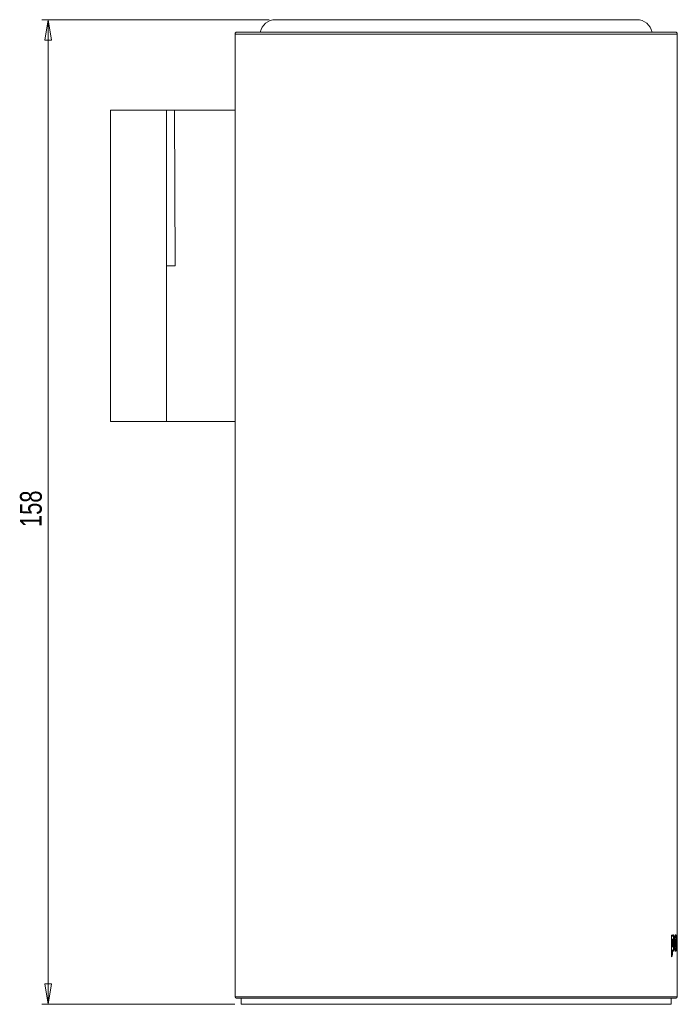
# Model space of a CAD drawing. Header units: millimetres. Extents: x 154 to 529, y 127 to 516.
# Tile 4 of 4: x 424 to 529, y 358 to 516. Entities that reach past the tile are written whole.
import ezdxf

# ---------------------------------------------------------------- set-up
doc = ezdxf.new("R2010")
doc.units = ezdxf.units.MM
doc.styles.add('SLDTEXTSTYLE0', font='TXT', dxfattribs={"width": 0.75})
doc.dimstyles.new('SLDDIMSTYLE0', dxfattribs={"dimtxt": 3.5, "dimasz": 3.302, "dimexe": 0, "dimexo": 0.0625, "dimgap": 0.875, "dimtad": 2, "dimrnd": 1e-09, "dimzin": 12, "dimdsep": 46, "dimtxsty": 'SLDTEXTSTYLE0', "dimblk1": 'CLOSED', "dimblk2": 'CLOSED', "dimsah": 1, "dimcen": 0.09, "dimadec": 0, "dimazin": 0, "dimtfac": 1, "dimtofl": 0, "dimtmove": 0, "dimatfit": 3, "dimldrblk": 'CLOSED', "dimfxl": 1, "dimtolj": 1, "dimtzin": 12, "dimarcsym": 0})

# ---------------------------------------------------------------- blocks, each defined once
blk = doc.blocks.new('_CLOSED')
at = {"color": 0, "linetype": 'ByBlock', "lineweight": -2}
for p, q in [((-1, 0.166667), (0, 0)), ((-1, 0.166667), (-1, -0.166667)), ((0, 0), (-1, -0.166667)), ((0, 0), (-1, 0))]:
    blk.add_line(p, q, dxfattribs=at)
blk = doc.blocks.new('*D4')
at = {"color": 7, "linetype": 'Continuous', "lineweight": 0}
for p, q in [((463.57, 516.39), (427.07, 516.39)), ((428.07, 358.39), (428.07, 516.39)), ((458.07, 358.39), (427.07, 358.39))]:
    blk.add_line(p, q, dxfattribs=at)
at = {"color": 7, "linetype": 'Continuous', "lineweight": 0, "xscale": 3.302, "yscale": 3.302}
for p, rotation in [((428.07, 516.39, -60.97), 90), ((428.07, 358.39, -60.97), 270)]:
    blk.add_blockref('_CLOSED', p, dxfattribs=dict(at, rotation=rotation))
at = {"color": 7, "linetype": 'Continuous', "lineweight": 0, "insert": (423.56, 434.98), "char_height": 3.5, "attachment_point": 1, "rotation": 90, "style": 'SLDTEXTSTYLE0'}
blk.add_mtext('158', dxfattribs=at)

msp = doc.modelspace()

# ---------------------------------------------------------------- linework, layer by layer
at = {"color": 7, "linetype": 'Continuous', "lineweight": 15}
for p, q in [((522.573, 516.39), (464.572, 516.39)), ((458.073, 514.09), (458.073, 501.89)), ((458.373, 514.39), (528.773, 514.39)), ((529.073, 369.55), (529.073, 514.09)), ((438.073, 501.89), (447.073, 501.89)), ((438.073, 501.89), (438.073, 451.89)), ((447.073, 501.89), (448.373, 501.89)), ((447.073, 501.89), (447.073, 451.89)), ((458.073, 501.89), (448.373, 501.89)), ((448.459, 476.89), (448.373, 501.89)), ((448.459, 476.89), (447.073, 476.89)), ((438.073, 451.89), (447.073, 451.89)), ((458.073, 451.89), (447.139, 451.89)), ((458.073, 451.89), (458.073, 359.59)), ((528.13, 369.499), (528.32, 369.499)), ((528.275, 369.482), (528.222, 369.319)), ((528.824, 368.224), (528.924, 368.224)), ((528.973, 368.395), (528.973, 369.499)), ((529.04, 368.395), (529.04, 366.945)), ((529.073, 359.59), (529.073, 366.945)), ((528.13, 366.186), (528.222, 366.356)), ((528.873, 359.39), (458.273, 359.39)), ((459.073, 359.39), (459.073, 358.39)), ((528.073, 358.39), (528.073, 359.39)), ((459.073, 358.39), (528.073, 358.39))]:
    msp.add_line(p, q, dxfattribs=at)
at = {"color": 8, "linetype": 'Continuous', "lineweight": 15}
for p, q in [((529.073, 514.09), (458.073, 514.09)), ((458.073, 359.59), (529.073, 359.59))]:
    msp.add_line(p, q, dxfattribs=at)
at = {"color": 144, "linetype": 'Continuous', "lineweight": 0}
for p, q in [((458.073, 451.89), (458.073, 501.89)), ((528.13, 369.499), (528.13, 366.006)), ((528.222, 369.319), (528.222, 369.499)), ((528.222, 369.319), (528.32, 369.319)), ((528.222, 368.711), (528.222, 367.733)), ((528.247, 367.656), (528.247, 368.443)), ((528.284, 368.833), (528.382, 368.833)), ((528.318, 368.754), (528.318, 367.685)), ((528.32, 369.319), (528.32, 369.499)), ((528.32, 368.711), (528.32, 367.733)), ((528.49, 368.229), (528.588, 368.229)), ((528.94, 368.395), (529.04, 368.395)), ((528.949, 369.499), (529.011, 369.499)), ((528.949, 369.499), (528.949, 366.945)), ((529.011, 369.329), (529.011, 369.499)), ((529.011, 366.945), (529.011, 368.404)), ((529.053, 368.507), (529.054, 368.181)), ((529.064, 366.945), (529.064, 368.507)), ((529.067, 366.945), (529.067, 368.404)), ((529.072, 368.395), (529.072, 366.945)), ((528.222, 366.356), (528.222, 367.115)), ((528.32, 366.356), (528.32, 367.115)), ((528.949, 366.945), (529.011, 366.945)), ((529.04, 366.945), (529.067, 366.945)), ((529.072, 366.945), (529.073, 366.945)), ((528.222, 366.356), (528.32, 366.356))]:
    msp.add_line(p, q, dxfattribs=at)
at = {"color": 144, "linetype": 'Continuous', "lineweight": 0, "flags": 128}
for points in [[(458.073, 501.89), (458.073, 501.89)], [(458.073, 451.89), (458.073, 451.89)]]:
    msp.add_lwpolyline(points, dxfattribs=at)
at = {"color": 7, "linetype": 'Continuous', "lineweight": 15}
for centre, radius, start, end in [((464.572, 513.89), 2.5, 90, 168.46304), ((522.573, 513.89), 2.5, 11.53696, 90), ((458.373, 514.09), 0.3, 90, 180), ((528.773, 514.09), 0.3, 0, 90), ((458.273, 359.59), 0.2, 180, 270), ((528.873, 359.59), 0.2, 270, 0)]:
    msp.add_arc(centre, radius, start, end, dxfattribs=at)
at = {"color": 144, "linetype": 'Continuous', "lineweight": 0}
for points, knots in [([(528.168, 369.499), (528.176, 369.484), (528.197, 369.446), (528.216, 369.382), (528.224, 369.33), (528.224, 369.327)], [0, 0, 0, 0, 0.3812506, 0.9741829, 1, 1, 1, 1]), ([(528.222, 368.711), (528.227, 368.729), (528.236, 368.763), (528.251, 368.803), (528.267, 368.828), (528.278, 368.831), (528.284, 368.833)], [0, 0, 0, 0, 0.2694134, 0.5003861, 0.7464253, 1, 1, 1, 1]), ([(528.247, 368.443), (528.247, 368.543), (528.248, 368.653), (528.24, 368.754), (528.239, 368.764)], [0, 0, 0, 0, 0.9035487, 1, 1, 1, 1]), ([(528.32, 368.711), (528.325, 368.729), (528.334, 368.763), (528.349, 368.803), (528.365, 368.828), (528.376, 368.831), (528.382, 368.833)], [0, 0, 0, 0, 0.2692842, 0.5002236, 0.7463165, 1, 1, 1, 1]), ([(528.435, 368.2), (528.435, 368.131), (528.435, 368.009), (528.431, 367.854), (528.425, 367.745), (528.416, 367.666), (528.404, 367.626), (528.392, 367.613), (528.386, 367.612), (528.383, 367.611)], [0, 0, 0, 0, 0.2850938, 0.5009622, 0.6398097, 0.750837, 0.8748439, 0.9328291, 1, 1, 1, 1]), ([(528.49, 368.229), (528.49, 368.287), (528.489, 368.399), (528.487, 368.561), (528.484, 368.711), (528.479, 368.85), (528.472, 368.977), (528.464, 369.104), (528.452, 369.229), (528.436, 369.345), (528.423, 369.403), (528.416, 369.432)], [0, 0, 0, 0, 0.1306444, 0.2528431, 0.3670156, 0.4736765, 0.5734564, 0.6671252, 0.7851629, 0.8949318, 1, 1, 1, 1]), ([(528.438, 369.553), (528.444, 369.552), (528.456, 369.55), (528.472, 369.535), (528.487, 369.511), (528.502, 369.477), (528.521, 369.412), (528.544, 369.29), (528.564, 369.089), (528.579, 368.842), (528.587, 368.551), (528.588, 368.341), (528.588, 368.229)], [0, 0, 0, 0, 0.0530984, 0.10397387, 0.15328902, 0.20177046, 0.25018237, 0.3695001, 0.49978487, 0.64471012, 0.81029311, 1, 1, 1, 1]), ([(528.558, 368.229), (528.558, 368.359), (528.559, 368.56), (528.572, 368.742), (528.577, 368.806)], [0, 0, 0, 0, 0.6461805, 1, 1, 1, 1]), ([(528.648, 368.224), (528.648, 368.276), (528.648, 368.371), (528.651, 368.504), (528.655, 368.646), (528.665, 368.771), (528.68, 368.834), (528.693, 368.847), (528.706, 368.834), (528.72, 368.771), (528.729, 368.626), (528.734, 368.432), (528.734, 368.299), (528.735, 368.224)], [0, 0, 0, 0, 0.0974254, 0.1808531, 0.251269, 0.375287, 0.4349559, 0.5000811, 0.565215, 0.6248759, 0.7488941, 0.8592268, 1, 1, 1, 1]), ([(528.735, 368.224), (528.734, 368.173), (528.734, 368.078), (528.732, 367.946), (528.728, 367.801), (528.718, 367.642), (528.696, 367.59), (528.677, 367.617), (528.663, 367.703), (528.654, 367.839), (528.649, 368.017), (528.648, 368.15), (528.648, 368.224)], [0, 0, 0, 0, 0.0965066, 0.1798056, 0.2508965, 0.3808387, 0.4988373, 0.5799142, 0.6579446, 0.7491905, 0.8601818, 1, 1, 1, 1]), ([(528.68, 368.229), (528.68, 368.099), (528.68, 367.91), (528.67, 367.738), (528.667, 367.685)], [0, 0, 0, 0, 0.69199, 1, 1, 1, 1]), ([(528.747, 368.224), (528.747, 368.276), (528.748, 368.371), (528.75, 368.504), (528.755, 368.646), (528.764, 368.771), (528.779, 368.834), (528.792, 368.847), (528.805, 368.834), (528.819, 368.771), (528.829, 368.626), (528.833, 368.432), (528.834, 368.299), (528.834, 368.224)], [0, 0, 0, 0, 0.0973416, 0.1807011, 0.2510691, 0.3750845, 0.4348326, 0.5000815, 0.5653391, 0.6250791, 0.7490947, 0.8593472, 1, 1, 1, 1]), ([(528.834, 368.224), (528.834, 368.173), (528.834, 368.078), (528.832, 367.946), (528.827, 367.801), (528.817, 367.642), (528.795, 367.59), (528.776, 367.616), (528.762, 367.703), (528.753, 367.839), (528.748, 368.017), (528.747, 368.15), (528.747, 368.224)], [0, 0, 0, 0, 0.0965105, 0.1798036, 0.2508871, 0.3807091, 0.4988356, 0.5800236, 0.6580664, 0.7491947, 0.860198, 1, 1, 1, 1]), ([(528.964, 369.266), (528.963, 369.311), (528.961, 369.401), (528.958, 369.486), (528.954, 369.497), (528.954, 369.499)], [0, 0, 0, 0, 0.4380426, 0.8753748, 1, 1, 1, 1]), ([(528.971, 369.499), (528.97, 369.494), (528.969, 369.47), (528.967, 369.356), (528.964, 369.266)], [0, 0, 0, 0, 0.2053657, 1, 1, 1, 1]), ([(528.967, 368.404), (528.967, 368.442), (528.967, 368.512), (528.967, 368.606), (528.967, 368.684), (528.968, 368.747), (528.969, 368.789), (528.97, 368.81), (528.97, 368.812), (528.971, 368.813)], [0, 0, 0, 0, 0.1987172, 0.364642, 0.5011063, 0.6297273, 0.7504294, 0.8641653, 1, 1, 1, 1]), ([(528.971, 368.813), (528.971, 368.812), (528.971, 368.81), (528.972, 368.787), (528.972, 368.742), (528.972, 368.665), (528.972, 368.545), (528.972, 368.449), (528.972, 368.395)], [0, 0, 0, 0, 0.1358202, 0.2495864, 0.3690075, 0.4990698, 0.7146386, 1, 1, 1, 1]), ([(529.011, 369.329), (529.013, 369.353), (529.016, 369.399), (529.022, 369.455), (529.028, 369.506), (529.035, 369.545), (529.039, 369.55), (529.042, 369.553)], [0, 0, 0, 0, 0.1748726, 0.3409075, 0.5001801, 0.7446811, 1, 1, 1, 1]), ([(529.027, 368.813), (529.025, 368.812), (529.023, 368.81), (529.019, 368.789), (529.016, 368.747), (529.013, 368.672), (529.012, 368.554), (529.011, 368.459), (529.011, 368.404)], [0, 0, 0, 0, 0.1361565, 0.2501227, 0.370954, 0.4996624, 0.7141409, 1, 1, 1, 1]), ([(529.04, 368.395), (529.04, 368.433), (529.04, 368.503), (529.039, 368.599), (529.038, 368.679), (529.036, 368.743), (529.034, 368.787), (529.03, 368.81), (529.028, 368.812), (529.027, 368.813)], [0, 0, 0, 0, 0.1981258, 0.3639635, 0.5006505, 0.6301026, 0.7500971, 0.8642867, 1, 1, 1, 1]), ([(529.054, 368.181), (529.053, 368.018), (529.053, 367.72), (529.048, 367.368), (529.044, 367.17), (529.041, 367.114), (529.04, 367.104)], [0, 0, 0, 0, 0.4153971, 0.7605518, 0.9560071, 1, 1, 1, 1]), ([(529.042, 369.553), (529.043, 369.552), (529.046, 369.551), (529.05, 369.539), (529.053, 369.519), (529.056, 369.491), (529.058, 369.451), (529.061, 369.4), (529.063, 369.337), (529.064, 369.29), (529.064, 369.266)], [0, 0, 0, 0, 0.1375763, 0.2661248, 0.3865698, 0.5000339, 0.6249905, 0.7499905, 0.8697391, 1, 1, 1, 1]), ([(529.064, 369.266), (529.065, 369.288), (529.066, 369.331), (529.067, 369.389), (529.069, 369.44), (529.07, 369.496), (529.072, 369.543), (529.072, 369.549), (529.072, 369.553)], [0, 0, 0, 0, 0.1344196, 0.250196, 0.3779372, 0.500336, 0.7424263, 1, 1, 1, 1]), ([(529.071, 368.813), (529.07, 368.812), (529.07, 368.81), (529.069, 368.789), (529.068, 368.747), (529.067, 368.672), (529.067, 368.554), (529.067, 368.459), (529.067, 368.404)], [0, 0, 0, 0, 0.1361565, 0.2501227, 0.370954, 0.4996624, 0.7141409, 1, 1, 1, 1]), ([(529.072, 368.395), (529.072, 368.433), (529.072, 368.503), (529.072, 368.598), (529.072, 368.678), (529.072, 368.742), (529.072, 368.787), (529.071, 368.81), (529.071, 368.812), (529.071, 368.813)], [0, 0, 0, 0, 0.1986304, 0.3645586, 0.5006941, 0.6306326, 0.750119, 0.8639659, 1, 1, 1, 1]), ([(528.285, 367.611), (528.281, 367.612), (528.273, 367.613), (528.262, 367.624), (528.25, 367.644), (528.236, 367.68), (528.227, 367.714), (528.222, 367.733)], [0, 0, 0, 0, 0.1740757, 0.339787, 0.499874, 0.727219, 1, 1, 1, 1]), ([(528.222, 367.115), (528.23, 367.084), (528.243, 367.037), (528.261, 366.985), (528.28, 366.941), (528.304, 366.9), (528.324, 366.894), (528.334, 366.891)], [0, 0, 0, 0, 0.25029672, 0.37908687, 0.5005307, 0.7497942, 1, 1, 1, 1]), ([(528.383, 367.611), (528.379, 367.612), (528.371, 367.613), (528.36, 367.624), (528.348, 367.644), (528.334, 367.68), (528.325, 367.714), (528.32, 367.733)], [0, 0, 0, 0, 0.1741526, 0.3399233, 0.5000389, 0.7273515, 1, 1, 1, 1]), ([(528.432, 366.891), (528.427, 366.892), (528.417, 366.894), (528.402, 366.906), (528.387, 366.925), (528.373, 366.951), (528.359, 366.985), (528.341, 367.037), (528.328, 367.084), (528.32, 367.115)], [0, 0, 0, 0, 0.1259905, 0.2504776, 0.3747085, 0.4999376, 0.6212724, 0.7499769, 1, 1, 1, 1])]:
    msp.add_open_spline(points, degree=3, knots=knots, dxfattribs=at)
at = {"color": 7, "linetype": 'Continuous', "lineweight": 15}
for points, knots in [([(528.32, 369.319), (528.33, 369.359), (528.339, 369.391), (528.347, 369.417), (528.348, 369.419), (528.349, 369.423), (528.35, 369.425), (528.352, 369.431), (528.353, 369.435), (528.357, 369.445), (528.359, 369.452), (528.367, 369.471), (528.371, 369.483), (528.385, 369.512), (528.395, 369.527), (528.416, 369.548), (528.427, 369.553), (528.438, 369.553)], [0, 0, 0, 0, 0.25, 0.25, 0.265625, 0.265625, 0.28125, 0.28125, 0.3125, 0.3125, 0.375, 0.375, 0.5, 0.5, 0.75, 0.75, 1, 1, 1, 1]), ([(528.334, 366.891), (528.34, 366.892), (528.354, 366.894), (528.373, 366.912), (528.39, 366.94), (528.406, 366.979), (528.42, 367.03), (528.433, 367.092), (528.445, 367.165), (528.455, 367.249), (528.468, 367.387), (528.48, 367.599), (528.488, 367.898), (528.489, 368.114), (528.49, 368.229)], [0, 0, 0, 0, 0.0600534, 0.1168926, 0.1713049, 0.2241857, 0.2765093, 0.3292811, 0.3834811, 0.4400154, 0.4996838, 0.6430832, 0.8086626, 1, 1, 1, 1]), ([(528.382, 368.833), (528.385, 368.832), (528.392, 368.831), (528.404, 368.815), (528.416, 368.769), (528.425, 368.683), (528.431, 368.567), (528.435, 368.403), (528.435, 368.274), (528.435, 368.2)], [0, 0, 0, 0, 0.0671688, 0.1251229, 0.249018, 0.3594768, 0.4989932, 0.7148398, 1, 1, 1, 1]), ([(528.588, 368.229), (528.588, 367.858), (528.58, 367.562), (528.562, 367.342), (528.561, 367.339), (528.561, 367.334), (528.561, 367.332), (528.56, 367.325), (528.56, 367.32), (528.559, 367.307), (528.558, 367.298), (528.555, 367.271), (528.553, 367.254), (528.548, 367.205), (528.544, 367.174), (528.532, 367.089), (528.522, 367.042), (528.49, 366.929), (528.464, 366.892), (528.432, 366.891)], [0, 0, 0, 0, 0.5, 0.5, 0.5039062, 0.5039062, 0.5078125, 0.5078125, 0.515625, 0.515625, 0.53125, 0.53125, 0.5625, 0.5625, 0.625, 0.625, 0.75, 0.75, 1, 1, 1, 1]), ([(528.453, 369.222), (528.459, 369.262), (528.469, 369.335), (528.483, 369.381), (528.49, 369.402)], [0, 0, 0, 0, 0.53235622, 1, 1, 1, 1]), ([(528.494, 368.239), (528.496, 368.4), (528.5, 368.721), (528.524, 369.064), (528.547, 369.197), (528.55, 369.216)], [0, 0, 0, 0, 0.4619702, 0.922236, 1, 1, 1, 1]), ([(528.561, 369.111), (528.556, 369.066), (528.543, 368.95), (528.525, 368.652), (528.523, 368.394), (528.521, 368.224)], [0, 0, 0, 0, 0.1785963, 0.4580061, 1, 1, 1, 1]), ([(528.62, 368.224), (528.62, 368.41), (528.623, 368.578), (528.63, 368.733), (528.631, 368.74), (528.631, 368.75), (528.631, 368.756), (528.632, 368.772), (528.633, 368.783), (528.634, 368.814), (528.636, 368.835), (528.639, 368.896), (528.642, 368.935), (528.651, 369.047), (528.658, 369.115), (528.668, 369.192), (528.67, 369.209), (528.675, 369.239), (528.677, 369.254), (528.684, 369.296), (528.689, 369.322), (528.704, 369.394), (528.715, 369.434), (528.728, 369.47), (528.729, 369.473), (528.731, 369.48), (528.733, 369.483), (528.737, 369.493), (528.739, 369.499), (528.748, 369.515), (528.753, 369.524), (528.77, 369.546), (528.781, 369.553), (528.815, 369.553), (528.835, 369.523), (528.853, 369.462), (528.854, 369.457), (528.856, 369.449), (528.857, 369.444), (528.86, 369.431), (528.862, 369.421), (528.869, 369.391), (528.872, 369.369), (528.883, 369.297), (528.89, 369.241), (528.897, 369.16), (528.898, 369.145), (528.9, 369.113), (528.901, 369.096), (528.905, 369.045), (528.907, 369.009), (528.913, 368.897), (528.916, 368.816), (528.918, 368.723), (528.918, 368.719), (528.918, 368.71), (528.919, 368.705), (528.919, 368.69), (528.919, 368.681), (528.92, 368.652), (528.92, 368.632), (528.921, 368.572), (528.922, 368.531), (528.924, 368.405), (528.924, 368.317), (528.924, 368.224)], [0, 0, 0, 0, 0.125, 0.125, 0.1289062, 0.1289062, 0.1328125, 0.1328125, 0.140625, 0.140625, 0.15625, 0.15625, 0.1875, 0.1875, 0.25, 0.25, 0.265625, 0.265625, 0.28125, 0.28125, 0.3125, 0.3125, 0.375, 0.375, 0.3828125, 0.3828125, 0.390625, 0.390625, 0.40625, 0.40625, 0.4375, 0.4375, 0.5, 0.5, 0.625, 0.625, 0.6328125, 0.6328125, 0.640625, 0.640625, 0.65625, 0.65625, 0.6875, 0.6875, 0.75, 0.75, 0.765625, 0.765625, 0.78125, 0.78125, 0.8125, 0.8125, 0.875, 0.875, 0.8789062, 0.8789062, 0.8828125, 0.8828125, 0.890625, 0.890625, 0.90625, 0.90625, 0.9375, 0.9375, 1, 1, 1, 1]), ([(528.924, 368.224), (528.924, 368.039), (528.922, 367.871), (528.918, 367.715), (528.918, 367.709), (528.917, 367.698), (528.917, 367.693), (528.917, 367.677), (528.916, 367.666), (528.915, 367.635), (528.915, 367.614), (528.912, 367.553), (528.911, 367.514), (528.905, 367.403), (528.9, 367.334), (528.894, 367.257), (528.892, 367.24), (528.889, 367.21), (528.888, 367.195), (528.883, 367.153), (528.88, 367.127), (528.869, 367.054), (528.861, 367.013), (528.85, 366.977), (528.849, 366.973), (528.847, 366.967), (528.846, 366.963), (528.843, 366.953), (528.841, 366.947), (528.834, 366.931), (528.829, 366.921), (528.814, 366.899), (528.804, 366.891), (528.769, 366.891), (528.747, 366.921), (528.725, 366.984), (528.723, 366.988), (528.721, 366.997), (528.719, 367.001), (528.715, 367.015), (528.712, 367.024), (528.704, 367.055), (528.699, 367.077), (528.684, 367.15), (528.675, 367.207), (528.664, 367.288), (528.662, 367.303), (528.659, 367.336), (528.657, 367.352), (528.652, 367.404), (528.648, 367.439), (528.639, 367.551), (528.634, 367.633), (528.63, 367.726), (528.63, 367.73), (528.629, 367.739), (528.629, 367.744), (528.629, 367.758), (528.628, 367.768), (528.627, 367.797), (528.626, 367.817), (528.624, 367.877), (528.623, 367.918), (528.621, 368.044), (528.62, 368.132), (528.62, 368.224)], [0, 0, 0, 0, 0.125, 0.125, 0.1289062, 0.1289062, 0.1328125, 0.1328125, 0.140625, 0.140625, 0.15625, 0.15625, 0.1875, 0.1875, 0.25, 0.25, 0.265625, 0.265625, 0.28125, 0.28125, 0.3125, 0.3125, 0.375, 0.375, 0.3828125, 0.3828125, 0.390625, 0.390625, 0.40625, 0.40625, 0.4375, 0.4375, 0.5, 0.5, 0.625, 0.625, 0.6328125, 0.6328125, 0.640625, 0.640625, 0.65625, 0.65625, 0.6875, 0.6875, 0.75, 0.75, 0.765625, 0.765625, 0.78125, 0.78125, 0.8125, 0.8125, 0.875, 0.875, 0.8789062, 0.8789062, 0.8828125, 0.8828125, 0.890625, 0.890625, 0.90625, 0.90625, 0.9375, 0.9375, 1, 1, 1, 1]), ([(528.693, 366.891), (528.693, 366.891), (528.715, 366.862), (528.745, 366.939), (528.777, 367.092), (528.796, 367.265), (528.81, 367.477), (528.822, 367.795), (528.824, 368.054), (528.824, 368.224)], [0, 0, 0, 0, 0.0006137, 0.2494726, 0.3753919, 0.4994339, 0.6211218, 0.74983, 1, 1, 1, 1]), ([(528.824, 368.224), (528.824, 368.395), (528.822, 368.653), (528.81, 368.972), (528.797, 369.184), (528.777, 369.354), (528.748, 369.505), (528.72, 369.525), (528.703, 369.538)], [0, 0, 0, 0, 0.2611876, 0.3957022, 0.52258, 0.6517898, 0.783513, 1, 1, 1, 1]), ([(528.713, 368.796), (528.715, 368.764), (528.726, 368.588), (528.725, 368.386), (528.725, 368.22)], [0, 0, 0, 0, 0.1779031, 1, 1, 1, 1]), ([(528.725, 368.22), (528.726, 368.052), (528.726, 367.854), (528.715, 367.681), (528.714, 367.654)], [0, 0, 0, 0, 0.8444524, 1, 1, 1, 1]), ([(529.072, 369.553), (529.073, 369.552), (529.069, 369.448), (529.067, 369.236), (529.067, 369.234), (529.067, 369.228), (529.067, 369.226), (529.067, 369.217), (529.067, 369.212), (529.066, 369.195), (529.066, 369.183), (529.066, 369.148), (529.066, 369.123), (529.065, 369.045), (529.065, 368.988), (529.064, 368.805), (529.064, 368.665), (529.064, 368.507)], [0, 0, 0, 0, 0.5, 0.5, 0.5078125, 0.5078125, 0.515625, 0.515625, 0.53125, 0.53125, 0.5625, 0.5625, 0.625, 0.625, 0.75, 0.75, 1, 1, 1, 1])]:
    msp.add_open_spline(points, degree=3, knots=knots, dxfattribs=at)
msp.add_open_spline([(528.32, 366.356), (528.26, 366.239), (528.196, 366.122), (528.13, 366.006)], degree=3, dxfattribs=at)

# ---------------------------------------------------------------- dimensions: what is measured, and where the dimension line sits
at = {"color": 7, "linetype": 'Continuous', "lineweight": 0}
dim = msp.add_linear_dim(base=(428.073, 516.39), p1=(459.073, 358.39), p2=(464.572, 516.39), angle=90, dimstyle='SLDDIMSTYLE0', dxfattribs=at)
dim.commit()
dim.dimension.update_dxf_attribs({"geometry": '*D4', "text_midpoint": (428.073, 438.856), "dimtype": 160})

doc.saveas('drawing.dxf')
